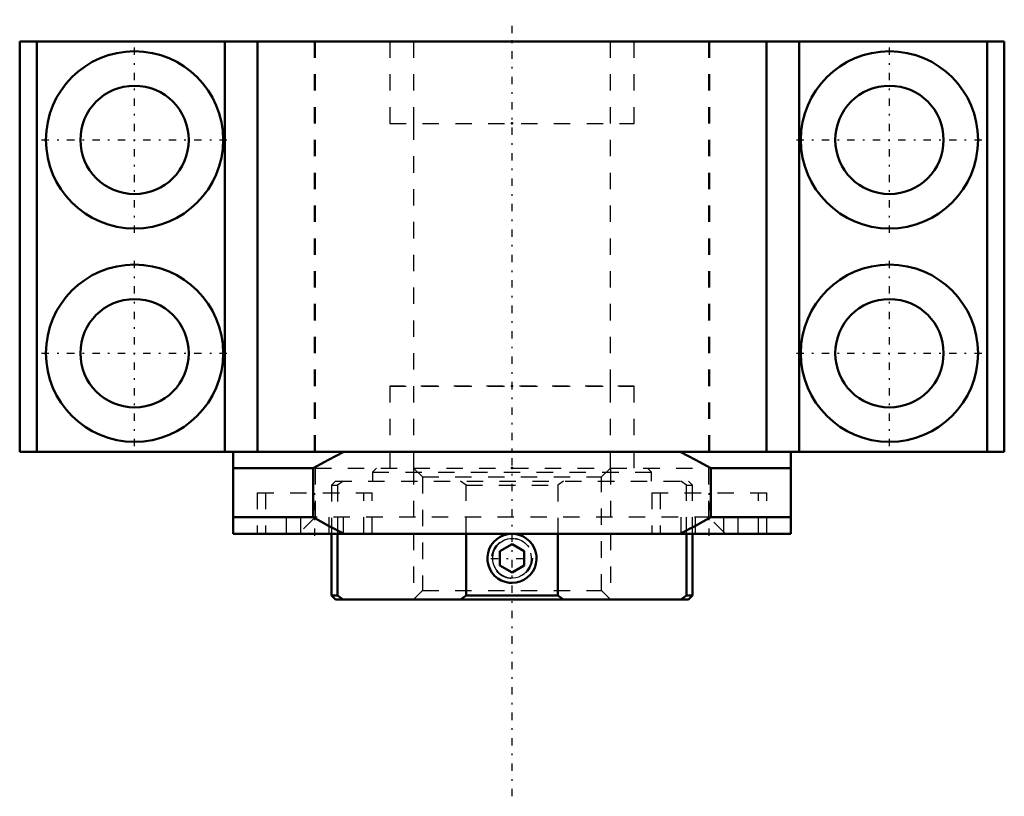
# Model space of a CAD drawing. Header units: millimetres. Extents: x -30 to 30, y -21 to 26.3.
import ezdxf

# ---------------------------------------------------------------- set-up
doc = ezdxf.new("R2010")
doc.units = ezdxf.units.MM
doc.linetypes.add('Center', pattern=[1.5, 0.45, -0.5, 0.05, -0.5])
doc.linetypes.add('Dashed', pattern=[2, 1, -1])
for name, color, linetype, lineweight in [('2d ConnectionPoints', 7, 'Continuous', 50), ('AM_0', 7, 'Continuous', 50), ('AM_5', 3, 'Continuous', 25), ('AM_7', 7, 'Center', 25), ('AM_9', 6, 'Dashed', 25)]:
    doc.layers.add(name, color=color, linetype=linetype, lineweight=lineweight)

# ---------------------------------------------------------------- blocks, each defined once
blk = doc.blocks.new('1_RN_12_0_in_BK12Yes_4')
at = {"layer": 'AM_0'}
for p, q in [((-11, -5), (-11, -8.76)), ((-10.639, -5), (-10.639, -8.76)), ((-2.796, -8.76), (-2.796, -5)), ((2.796, -5), (2.796, -8.76)), ((10.639, -8.76), (10.639, -5)), ((11, -8.76), (11, -5)), ((0, -5.634), (-0.75, -6.067)), ((0.75, -6.067), (0, -5.634)), ((-0.75, -6.933), (-0.75, -6.067)), ((0.75, -6.933), (0.75, -6.067)), ((-0.75, -6.933), (0, -7.366)), ((0, -7.366), (0.75, -6.933)), ((-11, -8.76), (-10.76, -9)), ((-11, -8.76), (-10.639, -8.76)), ((-10.639, -8.76), (-10.29, -9)), ((-3.145, -9), (-2.796, -8.76)), ((-2.796, -8.76), (2.796, -8.76)), ((2.796, -8.76), (3.145, -9)), ((10.29, -9), (10.639, -8.76)), ((10.639, -8.76), (11, -8.76)), ((10.76, -9), (11, -8.76)), ((-10.76, -9), (10.76, -9))]:
    blk.add_line(p, q, dxfattribs=at)
for points in [[(0, -5), (-0.251, -5.021), (-0.494, -5.084), (-0.723, -5.186), (-0.932, -5.325), (-1.116, -5.498), (-1.268, -5.699), (-1.385, -5.924), (-1.462, -6.165), (-1.497, -6.415), (-1.491, -6.667), (-1.442, -6.913), (-1.353, -7.147), (-1.227, -7.363), (-1.066, -7.556), (-0.873, -7.719), (-0.656, -7.849), (-0.42, -7.94), (-0.171, -7.99), (0, -8)], [(0, -8), (0.251, -7.979), (0.494, -7.916), (0.723, -7.814), (0.932, -7.675), (1.116, -7.502), (1.268, -7.301), (1.385, -7.076), (1.462, -6.835), (1.497, -6.585), (1.491, -6.333), (1.442, -6.087), (1.353, -5.853), (1.227, -5.637), (1.066, -5.444), (0.873, -5.281), (0.656, -5.151), (0.42, -5.06), (0.171, -5.01), (0, -5)]]:
    blk.add_lwpolyline(points, dxfattribs=at)
at = {"layer": 'AM_5', "linetype": 'Dashed'}
for p, q in [((-6, -1), (-6, -9)), ((6, -1), (6, -9))]:
    blk.add_line(p, q, dxfattribs=at)
blk.add_arc((0, -6.5), 1.5, 75, 15, dxfattribs=at)
at = {"layer": 'AM_5'}
blk.add_arc((0, -6.5), 1.194, 75, 15, dxfattribs=at)
at = {"layer": 'AM_7'}
blk.add_line((-1.291, -6.5), (1.291, -6.5), dxfattribs=at)
at = {"layer": 'AM_9'}
for p, q in [((-8.26, -1), (-8.5, -1.24)), ((-6, -1), (-5.458, -1.542)), ((5.458, -1.542), (6, -1)), ((8.5, -1.24), (8.26, -1)), ((-10.76, -1.8), (-11, -2.04)), ((-10.76, -1.8), (10.76, -1.8)), ((-10.29, -1.8), (-10.639, -2.04)), ((-8.5, -1.24), (-8.5, -1.8)), ((-8.5, -1.24), (8.5, -1.24)), ((-5.458, -1.542), (-5.458, -8.459)), ((-5.458, -1.542), (5.458, -1.542)), ((-2.796, -2.04), (-3.145, -1.8)), ((3.145, -1.8), (2.796, -2.04)), ((5.458, -8.459), (5.458, -1.542)), ((8.5, -1.8), (8.5, -1.24)), ((10.639, -2.04), (10.29, -1.8)), ((11, -2.04), (10.76, -1.8)), ((-11, -2.04), (-11, -5)), ((-11, -2.04), (-10.639, -2.04)), ((-10.639, -2.04), (-10.639, -5)), ((-2.796, -5), (-2.796, -2.04)), ((-2.796, -2.04), (2.796, -2.04)), ((2.796, -2.04), (2.796, -5)), ((10.639, -2.04), (11, -2.04)), ((10.639, -5), (10.639, -2.04)), ((11, -5), (11, -2.04)), ((-5.458, -8.459), (-6, -9)), ((-5.458, -8.459), (5.458, -8.459)), ((6, -9), (5.458, -8.459))]:
    blk.add_line(p, q, dxfattribs=at)
blk.add_circle((0, -6.5), 1.23, dxfattribs=at)
blk = doc.blocks.new('2_BK_12collar_1_0_in_BK12Yes_4')
at = {"layer": 'AM_9'}
for p, q in [((7.45, 4), (-7.45, 4)), ((-7.45, 4), (-7.45, -1)), ((-6, 4), (-6, -1)), ((6, -1), (6, 4)), ((7.45, -1), (7.45, 4))]:
    blk.add_line(p, q, dxfattribs=at)
blk = doc.blocks.new('3_BK_12collar_2_0_in_BK12Yes_4')
at = {"layer": 'AM_9'}
for p, q in [((-7.45, 25), (-7.45, 20)), ((-6, 25), (-6, 20)), ((6, 20), (6, 25)), ((7.45, 20), (7.45, 25)), ((-7.45, 20), (7.45, 20))]:
    blk.add_line(p, q, dxfattribs=at)
blk = doc.blocks.new('4_BK_12_0_in_BK12Yes_4')
at = {"layer": 'AM_0'}
for p, q in [((-30, 25), (-30, 0)), ((30, 25), (-30, 25)), ((-28.95, 25), (-28.95, 0)), ((-17.5, 25), (-17.5, 0)), ((-15.5, 25), (-15.5, 0)), ((15.5, 25), (15.5, 0)), ((17.5, 25), (17.5, 0)), ((28.95, 25), (28.95, 0)), ((30, 25), (30, 0)), ((30, 0), (-30, 0)), ((-10.277, -0.01), (-10.257, 0)), ((10.257, 0), (10.277, -0.01)), ((-17, -5), (-17, -0.01)), ((-10.242, -0.01), (10.242, -0.01)), ((17, -0.01), (17, -5)), ((-17, -1), (-12.12, -1)), ((-12.12, -4), (-12.12, -1)), ((12.12, -1), (17, -1)), ((12.12, -1), (12.12, -4)), ((-17, -4), (-12.12, -4)), ((12.12, -4), (17, -4)), ((-17, -5), (17, -5))]:
    blk.add_line(p, q, dxfattribs=at)
for points in [[(-12.12, -1), (-11.188, -0.493), (-10.242, -0.01)], [(10.242, -0.01), (11.187, -0.493), (12.12, -1)], [(-10.222, -5), (-11.177, -4.512), (-12.12, -4)], [(12.12, -4), (11.178, -4.512), (10.222, -5)]]:
    blk.add_lwpolyline(points, dxfattribs=at)
for centre, radius in [((-23, 19), 5.4), ((23, 19), 5.4), ((-23, 19), 3.3), ((23, 19), 3.3), ((-23, 6), 5.4), ((23, 6), 5.4), ((-23, 6), 3.3), ((23, 6), 3.3)]:
    blk.add_circle(centre, radius, dxfattribs=at)
at = {"layer": 'AM_7'}
for p, q in [((0, -21), (0, 26.325)), ((-23, 13.33), (-23, 24.67)), ((23, 13.33), (23, 24.67)), ((-28.67, 19), (-17.33, 19)), ((17.33, 19), (28.67, 19)), ((-23, 0.33), (-23, 11.67)), ((23, 0.33), (23, 11.67)), ((-28.67, 6), (-17.33, 6)), ((17.33, 6), (28.67, 6)), ((-12.021, -5.125), (-12.021, -2.375)), ((12.021, -5.125), (12.021, -2.375))]:
    blk.add_line(p, q, dxfattribs=at)
at = {"layer": 'AM_9'}
for p, q in [((-12.05, 25), (-12.05, 0)), ((-12, 25), (-12, 0)), ((-7.45, 25), (-7.45, 20)), ((7.45, 20), (7.45, 25)), ((12, 0), (12, 25)), ((12.05, 0), (12.05, 25)), ((-7.45, 20), (7.45, 20)), ((-6, 20), (-6, 4)), ((6, 4), (6, 20)), ((-7.45, 4), (7.45, 4)), ((-7.45, 4), (-7.45, -1)), ((7.45, -1), (7.45, 4)), ((-12, -1), (-12, -4)), ((-12, -1), (12, -1)), ((12, -4), (12, -1)), ((-15.521, -2.5), (-8.521, -2.5)), ((-15.521, -2.5), (-15.521, -5)), ((-15.021, -2.5), (-15.021, -5)), ((-9.021, -5), (-9.021, -2.5)), ((-8.521, -5), (-8.521, -2.5)), ((8.521, -2.5), (15.521, -2.5)), ((8.521, -2.5), (8.521, -5)), ((9.021, -2.5), (9.021, -5)), ((15.021, -5), (15.021, -2.5)), ((15.521, -5), (15.521, -2.5)), ((-13.753, -4), (-13.753, -5)), ((-12, -4), (-13, -5)), ((-12.887, -4), (-12.887, -5)), ((12.12, -4), (-12.12, -4)), ((-11.155, -4), (-11.155, -5)), ((-10.289, -4), (-10.289, -5)), ((10.289, -4), (10.289, -5)), ((11.155, -4), (11.155, -5)), ((13, -5), (12, -4)), ((12.887, -4), (12.887, -5)), ((13.753, -4), (13.753, -5))]:
    blk.add_line(p, q, dxfattribs=at)

msp = doc.modelspace()

# ---------------------------------------------------------------- linework, layer by layer
at = {"layer": '2d ConnectionPoints'}
for p in [(0, 25), (0, 20), (0, 20), (0, 4), (0, 4), (0, 0), (0, -1)]:
    msp.add_point(p, dxfattribs=at)

# ---------------------------------------------------------------- block references
for name in ['4_BK_12_0_in_BK12Yes_4', '3_BK_12collar_2_0_in_BK12Yes_4', '2_BK_12collar_1_0_in_BK12Yes_4', '1_RN_12_0_in_BK12Yes_4']:
    msp.add_blockref(name, (0, 0))

doc.saveas('drawing.dxf')
